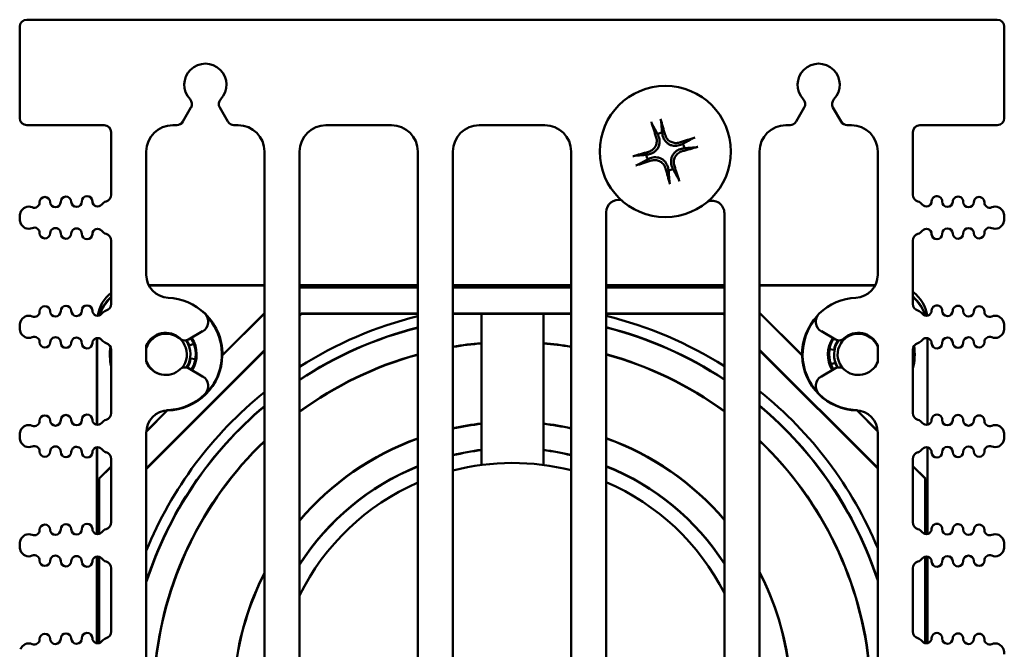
# Model space of a CAD drawing. Header units: inches. Extents: x 1 to 24, y 0.4 to 18.6.
# Tile 14 of 16: x 9.3 to 12.1, y 16.8 to 18.6. Entities that reach past the tile are written whole.
import ezdxf

# ---------------------------------------------------------------- set-up
doc = ezdxf.new("R2010")
doc.units = ezdxf.units.IN
doc.header["$LTSCALE"] = 0.8
doc.header["$MEASUREMENT"] = 0
doc.layers.add('Visible (ANSI)', color=7, linetype='Continuous', lineweight=50)

msp = doc.modelspace()

# ---------------------------------------------------------------- linework, layer by layer
at = {"layer": 'Visible (ANSI)'}
for p, q in [((12.1247, 18.6073), (9.3647, 18.6073)), ((9.3447, 18.3273), (9.3447, 18.5873)), ((12.1447, 18.3273), (12.1447, 18.5873)), ((9.8087, 18.3173), (9.8318, 18.3574)), ((9.9135, 18.3574), (9.9367, 18.3173)), ((11.5527, 18.3173), (11.5758, 18.3574)), ((11.6575, 18.3574), (11.6807, 18.3173)), ((9.3647, 18.3073), (9.5847, 18.3073)), ((9.6047, 18.2873), (9.6047, 18.1096)), ((9.7797, 18.3073), (9.7913, 18.3073)), ((9.954, 18.3073), (9.9657, 18.3073)), ((10.2157, 18.3073), (10.4017, 18.3073)), ((10.6517, 18.3073), (10.8377, 18.3073)), ((11.5237, 18.3073), (11.5353, 18.3073)), ((11.698, 18.3073), (11.7097, 18.3073)), ((11.8847, 18.1096), (11.8847, 18.2873)), ((11.9047, 18.3073), (12.1247, 18.3073)), ((9.7047, 17.8816), (9.7047, 18.2323)), ((10.0407, 18.2323), (10.0407, 15.6423)), ((10.1407, 15.6823), (10.1407, 18.2323)), ((10.4767, 18.2323), (10.4767, 15.6823)), ((10.5767, 15.6823), (10.5767, 18.2323)), ((10.9127, 18.2323), (10.9127, 15.6823)), ((11.4487, 15.6423), (11.4487, 18.2323)), ((11.7847, 18.2323), (11.7847, 17.8816)), ((11.0127, 15.6823), (11.0127, 18.06)), ((9.3447, 18.0434), (9.3447, 18.045)), ((11.3487, 18.057), (11.3487, 15.6823)), ((12.1447, 18.0434), (12.1447, 18.045)), ((9.6047, 17.9789), (9.6047, 17.799)), ((11.8847, 17.799), (11.8847, 17.9789)), ((10.0407, 17.8522), (9.7117, 17.8522)), ((10.0407, 17.8515), (9.712, 17.8515)), ((10.4767, 17.8522), (10.1407, 17.8522)), ((10.4767, 17.8515), (10.1407, 17.8515)), ((10.1407, 17.8461), (10.4767, 17.8461)), ((10.1407, 17.8457), (10.4767, 17.8457)), ((10.9127, 17.8522), (10.5767, 17.8522)), ((10.9127, 17.8515), (10.5767, 17.8515)), ((10.5767, 17.8461), (10.9127, 17.8461)), ((10.5767, 17.8457), (10.9127, 17.8457)), ((11.3487, 17.8522), (11.0127, 17.8522)), ((11.3487, 17.8515), (11.0127, 17.8515)), ((11.0127, 17.8461), (11.3487, 17.8461)), ((11.0127, 17.8457), (11.3487, 17.8457)), ((11.7776, 17.8522), (11.4487, 17.8522)), ((11.7773, 17.8515), (11.4487, 17.8515)), ((9.9208, 17.652), (10.0407, 17.7718)), ((9.9213, 17.653), (10.0407, 17.7724)), ((10.1407, 17.767), (10.1452, 17.7715)), ((10.1457, 17.7704), (10.1407, 17.7654)), ((10.1452, 17.7715), (10.4767, 17.7715)), ((10.1452, 17.7715), (10.1457, 17.7704)), ((10.4767, 17.7704), (10.1457, 17.7704)), ((10.5767, 17.7715), (10.9127, 17.7715)), ((10.9127, 17.7704), (10.5767, 17.7704)), ((10.6582, 17.3411), (10.6582, 17.7704)), ((10.8342, 17.7704), (10.8342, 17.3411)), ((11.0127, 17.7715), (11.3456, 17.7715)), ((11.3451, 17.7704), (11.0127, 17.7704)), ((11.3456, 17.7715), (11.3451, 17.7704)), ((11.3487, 17.7669), (11.3451, 17.7704)), ((11.3456, 17.7715), (11.3487, 17.7685)), ((11.4487, 17.7739), (11.5695, 17.653)), ((11.4487, 17.7733), (11.57, 17.652)), ((9.3447, 17.7329), (9.3447, 17.7345)), ((12.1447, 17.7329), (12.1447, 17.7345)), ((9.5643, 17.7018), (9.5643, 17.455)), ((9.565, 17.7018), (9.565, 17.4549)), ((9.8246, 17.6977), (9.8648, 17.721)), ((11.6245, 17.721), (11.6647, 17.6977)), ((11.9259, 17.4551), (11.9259, 17.7016)), ((11.9265, 17.4553), (11.9265, 17.7015)), ((9.6047, 17.6683), (9.6047, 17.4885)), ((9.7047, 17.6329), (9.7047, 17.6808)), ((9.827, 17.6805), (9.8401, 17.6855)), ((11.4487, 17.6685), (11.7847, 17.3325)), ((11.6477, 17.6704), (11.6603, 17.6681)), ((11.7847, 17.6808), (11.7847, 17.6329)), ((11.8847, 17.4885), (11.8847, 17.6683)), ((9.7047, 17.331), (10.0407, 17.667)), ((10.0407, 17.6654), (9.7047, 17.3294)), ((9.8443, 17.642), (9.8308, 17.6442)), ((11.7847, 17.3309), (11.4487, 17.6669)), ((9.8648, 17.5927), (9.8246, 17.616)), ((11.6647, 17.616), (11.6245, 17.5927)), ((11.6632, 17.6317), (11.6519, 17.6277)), ((9.7048, 17.4359), (9.7645, 17.4957)), ((9.7048, 17.4366), (9.7635, 17.4952)), ((11.7263, 17.4957), (11.7844, 17.4375)), ((11.7274, 17.4952), (11.7844, 17.4382)), ((9.3447, 17.4223), (9.3447, 17.4239)), ((9.7047, 15.9116), (9.7047, 17.4321)), ((11.7847, 17.4321), (11.7847, 15.9116)), ((12.1447, 17.4223), (12.1447, 17.4239)), ((9.5643, 17.3912), (9.5643, 17.1445)), ((9.565, 17.3913), (9.565, 17.1444)), ((11.9259, 17.1446), (11.9259, 17.3911)), ((11.9265, 17.1447), (11.9265, 17.3909)), ((9.5704, 17.3022), (9.6047, 17.3364)), ((9.5708, 17.302), (9.6047, 17.3358)), ((9.6047, 17.3578), (9.6047, 17.1779)), ((11.8847, 17.1779), (11.8847, 17.3578)), ((11.8847, 17.3379), (11.9204, 17.3022)), ((11.8847, 17.3373), (11.92, 17.302)), ((9.5704, 17.1449), (9.5704, 17.3022)), ((9.5704, 17.3022), (9.5708, 17.302)), ((9.5708, 17.145), (9.5708, 17.302)), ((11.9204, 17.3022), (11.92, 17.302)), ((11.92, 17.302), (11.92, 17.1446)), ((11.9204, 17.3022), (11.9204, 17.1445)), ((9.3447, 17.1117), (9.3447, 17.1134)), ((12.1447, 17.1117), (12.1447, 17.1134)), ((9.5643, 17.0807), (9.5643, 16.8339)), ((9.565, 17.0807), (9.565, 16.8338)), ((9.5704, 16.8343), (9.5704, 17.0802)), ((9.5708, 16.8345), (9.5708, 17.0801)), ((11.92, 17.0805), (11.92, 16.8341)), ((11.9204, 17.0806), (11.9204, 16.834)), ((11.9259, 16.834), (11.9259, 17.0805)), ((11.9265, 16.8342), (11.9265, 17.0804)), ((9.6047, 17.0472), (9.6047, 16.8673)), ((11.8847, 16.8673), (11.8847, 17.0472))]:
    msp.add_line(p, q, dxfattribs=at)
msp.add_circle((11.1807, 18.2323), 0.1865, dxfattribs=at)
for centre, radius, start, end in [((9.3647, 18.5873), 0.02, 90, 180), ((12.1247, 18.5873), 0.02, 0, 90), ((9.8727, 18.4223), 0.06, 316.6545, 223.3455), ((11.6167, 18.4223), 0.06, 316.6545, 223.3455), ((9.8145, 18.3674), 0.02, 330, 43.3455), ((9.9308, 18.3674), 0.02, 136.6545, 210), ((11.5585, 18.3674), 0.02, 330, 43.3455), ((11.6748, 18.3674), 0.02, 136.6545, 210), ((9.3647, 18.3273), 0.02, 180, 270), ((9.7913, 18.3273), 0.02, 270, 330), ((9.954, 18.3273), 0.02, 210, 270), ((11.5353, 18.3273), 0.02, 270, 330), ((11.698, 18.3273), 0.02, 210, 270), ((12.1247, 18.3273), 0.02, 270, 0), ((9.5847, 18.2873), 0.02, 0, 90), ((9.7797, 18.2323), 0.075, 90, 180), ((9.9657, 18.2323), 0.075, 0, 90), ((10.2157, 18.2323), 0.075, 90, 180), ((10.4017, 18.2323), 0.075, 0, 90), ((10.6517, 18.2323), 0.075, 90, 180), ((10.8377, 18.2323), 0.075, 0, 90), ((11.1807, 18.2323), 0.0546, 99.8227, 113.6093), ((11.5237, 18.2323), 0.075, 90, 180), ((11.7097, 18.2323), 0.075, 0, 90), ((11.9047, 18.2873), 0.02, 90, 180), ((11.1807, 18.2323), 0.0546, 9.8227, 23.6093), ((11.1807, 18.2323), 0.0546, 189.8227, 203.6093), ((11.1807, 18.2323), 0.0546, 279.8227, 293.6093), ((9.4163, 18.0881), 0.015, 1.1017, 181.1017), ((9.4463, 18.0887), 0.015, 181.1017, 1.1017), ((9.4763, 18.0893), 0.015, 1.1017, 181.1017), ((9.5063, 18.0898), 0.015, 181.1017, 1.1017), ((9.5363, 18.0904), 0.015, 1.1017, 181.1017), ((9.5663, 18.091), 0.015, 181.1017, 322.4195), ((9.598, 18.0666), 0.025, 107.2568, 142.4195), ((9.5847, 18.1096), 0.02, 287.2568, 0), ((11.0477, 18.06), 0.035, 77.3107, 180), ((11.3137, 18.057), 0.035, 0, 111.7357), ((11.9047, 18.1096), 0.02, 180, 252.7432), ((11.8913, 18.0666), 0.025, 37.5805, 72.7432), ((11.923, 18.091), 0.015, 217.5805, 358.8983), ((11.953, 18.0904), 0.015, 358.8983, 178.8983), ((11.983, 18.0898), 0.015, 178.8983, 358.8983), ((12.013, 18.0893), 0.015, 358.8983, 178.8983), ((12.043, 18.0887), 0.015, 178.8983, 358.8983), ((12.073, 18.0881), 0.015, 358.8983, 178.8983), ((9.3706, 18.0507), 0.025, 66.8521, 160.9481), ((9.3863, 18.0875), 0.015, 246.8521, 1.1017), ((12.103, 18.0875), 0.015, 178.8983, 293.1479), ((12.1187, 18.0507), 0.025, 19.0519, 113.1479), ((9.3872, 18.045), 0.0425, 160.9481, 180), ((9.3872, 18.0434), 0.0425, 180, 199.0519), ((12.1022, 18.045), 0.0425, 0, 19.0519), ((12.1022, 18.0434), 0.0425, 340.9481, 0), ((9.3706, 18.0377), 0.025, 199.0519, 293.1479), ((9.3863, 18.0009), 0.015, 358.8983, 113.1479), ((9.4463, 17.9998), 0.015, 358.8983, 178.8983), ((9.5063, 17.9986), 0.015, 358.8983, 178.8983), ((9.5663, 17.9975), 0.015, 37.5805, 178.8983), ((9.598, 18.0219), 0.025, 217.5805, 252.7432), ((11.8913, 18.0219), 0.025, 287.2568, 322.4195), ((11.923, 17.9975), 0.015, 1.1017, 142.4195), ((11.983, 17.9986), 0.015, 1.1017, 181.1017), ((12.043, 17.9998), 0.015, 1.1017, 181.1017), ((12.103, 18.0009), 0.015, 66.8521, 181.1017), ((12.1187, 18.0377), 0.025, 246.8521, 340.9481), ((9.4163, 18.0003), 0.015, 178.8983, 358.8983), ((9.4763, 17.9992), 0.015, 178.8983, 358.8983), ((9.5363, 17.998), 0.015, 178.8983, 358.8983), ((9.5847, 17.9789), 0.02, 0, 72.7432), ((11.9047, 17.9789), 0.02, 107.2568, 180), ((11.953, 17.998), 0.015, 181.1017, 1.1017), ((12.013, 17.9992), 0.015, 181.1017, 1.1017), ((12.073, 18.0003), 0.015, 181.1017, 1.1017), ((9.7697, 17.8816), 0.065, 180, 267.4527), ((11.7197, 17.8816), 0.065, 272.5473, 0), ((9.6662, 17.7518), 0.1, 127.9491, 172.1794), ((9.7597, 17.6568), 0.16, 45.8354, 87.4527), ((11.7297, 17.6568), 0.16, 92.5473, 134.1646), ((11.8262, 17.7518), 0.1, 7.9024, 54.1942), ((9.4163, 17.7775), 0.015, 1.1017, 181.1017), ((9.4763, 17.7787), 0.015, 1.1017, 181.1017), ((9.5363, 17.7799), 0.015, 1.1017, 181.1017), ((9.5663, 17.7804), 0.015, 181.1017, 322.4195), ((9.5847, 17.799), 0.02, 287.2568, 0), ((11.9047, 17.799), 0.02, 180, 252.7432), ((11.923, 17.7804), 0.015, 217.5805, 358.8983), ((11.953, 17.7799), 0.015, 358.8983, 178.8983), ((12.013, 17.7787), 0.015, 358.8983, 178.8983), ((12.073, 17.7775), 0.015, 358.8983, 178.8983), ((9.3706, 17.7402), 0.025, 66.8521, 160.9481), ((9.3863, 17.777), 0.015, 246.8521, 1.1017), ((9.4463, 17.7781), 0.015, 181.1017, 1.1017), ((9.5063, 17.7793), 0.015, 181.1017, 1.1017), ((9.598, 17.756), 0.025, 107.2568, 142.4195), ((9.7612, 17.6553), 0.1586, 270.6944, 42.9903), ((9.8488, 17.7487), 0.032, 300, 45.8354), ((9.7612, 17.6553), 0.1602, 359.1772, 49.5656), ((10.7462, 16.6718), 1.125, 103.8601, 122.5625), ((10.7462, 16.6718), 1.125, 57.6182, 76.2968), ((11.7297, 17.6553), 0.1602, 136.7427, 180.8228), ((11.7297, 17.6553), 0.1586, 138.6205, 223.5887), ((11.6405, 17.7487), 0.032, 134.1646, 240), ((11.8913, 17.756), 0.025, 37.5805, 72.7432), ((11.983, 17.7793), 0.015, 178.8983, 358.8983), ((12.043, 17.7781), 0.015, 178.8983, 358.8983), ((12.103, 17.777), 0.015, 178.8983, 293.1479), ((12.1187, 17.7402), 0.025, 19.0519, 113.1479), ((9.3872, 17.7345), 0.0425, 160.9481, 180), ((9.3872, 17.7329), 0.0425, 180, 199.0519), ((10.7454, 16.6711), 1.0945, 104.214, 123.541), ((10.7454, 16.6711), 1.0938, 104.2227, 123.5637), ((10.7454, 16.6711), 1.0945, 56.5529, 75.8668), ((10.7454, 16.6711), 1.0938, 56.5303, 75.8582), ((12.1022, 17.7345), 0.0425, 0, 19.0519), ((12.1022, 17.7329), 0.0425, 340.9481, 0), ((9.3706, 17.7271), 0.025, 199.0519, 293.1479), ((9.3863, 17.6904), 0.015, 358.8983, 113.1479), ((9.4463, 17.6892), 0.015, 358.8983, 178.8983), ((9.5063, 17.6881), 0.015, 358.8983, 178.8983), ((9.5663, 17.6869), 0.015, 37.5805, 178.8983), ((9.598, 17.7113), 0.025, 217.5805, 252.7432), ((9.7597, 17.6568), 0.06, 46.6545, 156.4435), ((9.7612, 17.6553), 0.059, 318.8678, 163.2478), ((9.8146, 17.715), 0.02, 226.6545, 300), ((9.7612, 17.6553), 0.0845, 328.3857, 33.373), ((9.7612, 17.6553), 0.0867, 328.4264, 33.288), ((11.7297, 17.6553), 0.0867, 147.2071, 211.0791), ((11.7297, 17.6553), 0.0845, 147.1349, 211.1069), ((11.7312, 17.6568), 0.0845, 148.5217, 211.4783), ((11.6747, 17.715), 0.02, 240, 313.3455), ((11.7297, 17.6553), 0.059, 21.2191, 224.3963), ((11.7297, 17.6568), 0.06, 23.5565, 133.3455), ((11.8913, 17.7113), 0.025, 287.2568, 322.4195), ((11.923, 17.6869), 0.015, 1.1017, 142.4195), ((11.983, 17.6881), 0.015, 1.1017, 181.1017), ((12.043, 17.6892), 0.015, 1.1017, 181.1017), ((12.103, 17.6904), 0.015, 66.8521, 181.1017), ((12.1187, 17.7271), 0.025, 246.8521, 340.9481), ((9.4163, 17.6898), 0.015, 178.8983, 358.8983), ((9.4763, 17.6886), 0.015, 178.8983, 358.8983), ((9.5363, 17.6875), 0.015, 178.8983, 358.8983), ((9.5847, 17.6683), 0.02, 0, 72.7432), ((9.7612, 17.6553), 0.1602, 172.11, 192.2701), ((9.7612, 17.6553), 0.1586, 173.0701, 189.4027), ((9.7612, 17.6553), 0.069, 327.3399, 35.3122), ((9.7612, 17.6553), 0.0705, 20.9132, 34.7541), ((10.7454, 16.6711), 1.0202, 94.9064, 99.5213), ((10.7454, 16.6711), 1.0195, 94.9096, 99.5275), ((10.7454, 16.6711), 1.0202, 80.5639, 85.0093), ((10.7454, 16.6711), 1.0195, 80.5578, 85.0061), ((11.7297, 17.6553), 0.0705, 145.5012, 169.5952), ((11.7297, 17.6553), 0.069, 144.8437, 212.3931), ((11.9047, 17.6683), 0.02, 107.2568, 180), ((11.7297, 17.6553), 0.1602, 345.4242, 8.6342), ((11.7297, 17.6553), 0.1586, 347.7236, 7.9403), ((11.953, 17.6875), 0.015, 181.1017, 1.1017), ((12.013, 17.6886), 0.015, 181.1017, 1.1017), ((12.073, 17.6898), 0.015, 181.1017, 1.1017), ((9.7612, 17.6553), 0.1597, 271.2099, 358.7901), ((9.7612, 17.6553), 0.0705, 327.7099, 350.9132), ((9.7612, 17.6568), 0.0845, 327.5066, 359.4928), ((10.7454, 16.6711), 1.0202, 105.2742, 126.356), ((10.7454, 16.6711), 1.0195, 105.2842, 126.3831), ((10.7454, 16.6711), 1.0202, 53.7483, 74.8129), ((10.7454, 16.6711), 1.0195, 53.7213, 74.8029), ((11.7297, 17.6553), 0.1597, 181.2099, 268.7901), ((9.7612, 17.6553), 0.059, 196.7522, 252.3046), ((9.7597, 17.6568), 0.06, 203.5565, 313.3455), ((9.8146, 17.5987), 0.02, 60, 133.3455), ((11.7297, 17.6553), 0.0705, 199.5952, 211.939), ((11.6747, 17.5987), 0.02, 46.6545, 120), ((11.7297, 17.6568), 0.06, 226.6545, 336.4435), ((11.7297, 17.6553), 0.059, 318.5927, 338.7809), ((9.8488, 17.565), 0.032, 314.1646, 60), ((11.6405, 17.565), 0.032, 120, 225.8354), ((10.7462, 16.6718), 1.125, 128.837, 157.7854), ((9.7597, 17.6568), 0.16, 272.5473, 314.1646), ((10.7462, 16.6718), 1.125, 22.6143, 51.3583), ((11.7297, 17.6568), 0.16, 225.8354, 267.4527), ((10.7454, 16.6711), 1.0945, 130.0832, 161.969), ((10.7454, 16.6711), 1.0938, 130.1121, 162.0746), ((10.7454, 16.6711), 1.0945, 18.2824, 50.0191), ((10.7454, 16.6711), 1.0938, 18.1783, 49.9903), ((11.7297, 17.6553), 0.1586, 246.4608, 268.6464), ((9.4163, 17.467), 0.015, 1.1017, 181.1017), ((9.4763, 17.4681), 0.015, 1.1017, 181.1017), ((9.5363, 17.4693), 0.015, 1.1017, 181.1017), ((9.5847, 17.4885), 0.02, 287.2568, 0), ((9.7697, 17.4321), 0.065, 92.5473, 180), ((9.7612, 17.6553), 0.1602, 267.6926, 270.8228), ((11.7197, 17.4321), 0.065, 0, 87.4527), ((11.7297, 17.6553), 0.1602, 269.1772, 271.8426), ((11.9047, 17.4885), 0.02, 180, 252.7432), ((11.953, 17.4693), 0.015, 358.8983, 178.8983), ((12.013, 17.4681), 0.015, 358.8983, 178.8983), ((12.073, 17.467), 0.015, 358.8983, 178.8983), ((9.3706, 17.4296), 0.025, 66.8521, 160.9481), ((9.3863, 17.4664), 0.015, 246.8521, 1.1017), ((9.4463, 17.4676), 0.015, 181.1017, 1.1017), ((9.5063, 17.4687), 0.015, 181.1017, 1.1017), ((9.5663, 17.4699), 0.015, 181.1017, 322.4195), ((9.598, 17.4455), 0.025, 107.2568, 142.4195), ((10.7454, 16.6711), 0.7925, 96.3209, 102.2942), ((10.7454, 16.6711), 0.7918, 96.3262, 102.3045), ((10.7454, 16.6711), 0.7925, 77.8165, 83.5703), ((10.7454, 16.6711), 0.7918, 77.8063, 83.5649), ((11.8913, 17.4455), 0.025, 37.5805, 72.7432), ((11.923, 17.4699), 0.015, 217.5805, 358.8983), ((11.983, 17.4687), 0.015, 178.8983, 358.8983), ((12.043, 17.4676), 0.015, 178.8983, 358.8983), ((12.103, 17.4664), 0.015, 178.8983, 293.1479), ((12.1187, 17.4296), 0.025, 19.0519, 113.1479), ((9.3872, 17.4239), 0.0425, 160.9481, 180), ((9.3872, 17.4223), 0.0425, 180, 199.0519), ((10.7454, 16.6711), 0.7925, 109.8229, 139.7373), ((10.7454, 16.6711), 0.7925, 40.4298, 70.292), ((10.7454, 16.6711), 0.7918, 40.3742, 70.275), ((12.1022, 17.4239), 0.0425, 0, 19.0519), ((12.1022, 17.4223), 0.0425, 340.9481, 0), ((9.3706, 17.4166), 0.025, 199.0519, 293.1479), ((9.3863, 17.3798), 0.015, 358.8983, 113.1479), ((9.4463, 17.3787), 0.015, 358.8983, 178.8983), ((9.5063, 17.3775), 0.015, 358.8983, 178.8983), ((9.5663, 17.3764), 0.015, 37.5805, 178.8983), ((10.7454, 16.6711), 1.0202, 133.6954, 175.0093), ((10.7454, 16.6711), 1.0195, 133.7306, 175.0061), ((10.7454, 16.6711), 0.7918, 109.84, 139.7932), ((10.7454, 16.6711), 1.0202, 4.9907, 46.4207), ((10.7454, 16.6711), 1.0195, 4.9939, 46.3857), ((11.923, 17.3764), 0.015, 1.1017, 142.4195), ((11.983, 17.3775), 0.015, 1.1017, 181.1017), ((12.043, 17.3787), 0.015, 1.1017, 181.1017), ((12.103, 17.3798), 0.015, 66.8521, 181.1017), ((12.1187, 17.4166), 0.025, 246.8521, 340.9481), ((9.4163, 17.3792), 0.015, 178.8983, 358.8983), ((9.4763, 17.3781), 0.015, 178.8983, 358.8983), ((9.5363, 17.3769), 0.015, 178.8983, 358.8983), ((9.598, 17.4007), 0.025, 217.5805, 252.7432), ((9.5847, 17.3578), 0.02, 0, 72.7432), ((10.7454, 16.6711), 0.7182, 96.9784, 103.5901), ((10.7454, 16.6711), 0.7175, 96.9848, 103.6028), ((10.7454, 16.6711), 0.7182, 76.5326, 82.9014), ((10.7454, 16.6711), 0.7175, 76.5201, 82.8949), ((11.9047, 17.3578), 0.02, 107.2568, 180), ((11.8913, 17.4007), 0.025, 287.2568, 322.4195), ((11.953, 17.3769), 0.015, 181.1017, 1.1017), ((12.013, 17.3781), 0.015, 181.1017, 1.1017), ((12.073, 17.3792), 0.015, 181.1017, 1.1017), ((10.7454, 16.6711), 0.7182, 111.9761, 147.3611), ((10.7454, 16.6711), 0.7175, 111.9972, 147.4428), ((10.7462, 16.6718), 0.675, 75.7193, 104.5429), ((10.7454, 16.6711), 0.7182, 32.8596, 68.1525), ((10.7454, 16.6711), 0.7175, 32.7786, 68.1316), ((10.7462, 16.6718), 0.675, 113.5315, 153.7705), ((10.7462, 16.6718), 0.675, 26.7984, 66.7452), ((9.4163, 17.1564), 0.015, 1.1017, 181.1017), ((9.4763, 17.1576), 0.015, 1.1017, 181.1017), ((9.5363, 17.1587), 0.015, 1.1017, 181.1017), ((9.5847, 17.1779), 0.02, 287.2568, 0), ((11.9047, 17.1779), 0.02, 180, 252.7432), ((11.953, 17.1587), 0.015, 358.8983, 178.8983), ((12.013, 17.1576), 0.015, 358.8983, 178.8983), ((12.073, 17.1564), 0.015, 358.8983, 178.8983), ((9.3706, 17.1191), 0.025, 66.8521, 160.9481), ((9.3863, 17.1559), 0.015, 246.8521, 1.1017), ((9.4463, 17.157), 0.015, 181.1017, 1.1017), ((9.5063, 17.1582), 0.015, 181.1017, 1.1017), ((9.5663, 17.1593), 0.015, 181.1017, 322.4195), ((9.598, 17.1349), 0.025, 107.2568, 142.4195), ((11.8913, 17.1349), 0.025, 37.5805, 72.7432), ((11.923, 17.1593), 0.015, 217.5805, 358.8983), ((11.983, 17.1582), 0.015, 178.8983, 358.8983), ((12.043, 17.157), 0.015, 178.8983, 358.8983), ((12.103, 17.1559), 0.015, 178.8983, 293.1479), ((12.1187, 17.1191), 0.025, 19.0519, 113.1479), ((9.3872, 17.1134), 0.0425, 160.9481, 180), ((9.3872, 17.1117), 0.0425, 180, 199.0519), ((12.1022, 17.1134), 0.0425, 0, 19.0519), ((12.1022, 17.1117), 0.0425, 340.9481, 0), ((9.3706, 17.106), 0.025, 199.0519, 293.1479), ((9.3863, 17.0693), 0.015, 358.8983, 113.1479), ((9.4463, 17.0681), 0.015, 358.8983, 178.8983), ((9.5063, 17.0669), 0.015, 358.8983, 178.8983), ((9.5663, 17.0658), 0.015, 37.5805, 178.8983), ((11.923, 17.0658), 0.015, 1.1017, 142.4195), ((11.983, 17.0669), 0.015, 1.1017, 181.1017), ((12.043, 17.0681), 0.015, 1.1017, 181.1017), ((12.103, 17.0693), 0.015, 66.8521, 181.1017), ((12.1187, 17.106), 0.025, 246.8521, 340.9481), ((9.4163, 17.0687), 0.015, 178.8983, 358.8983), ((9.4763, 17.0675), 0.015, 178.8983, 358.8983), ((9.5363, 17.0664), 0.015, 178.8983, 358.8983), ((9.598, 17.0902), 0.025, 217.5805, 252.7432), ((9.5847, 17.0472), 0.02, 0, 72.7432), ((11.9047, 17.0472), 0.02, 107.2568, 180), ((11.8913, 17.0902), 0.025, 287.2568, 322.4195), ((11.953, 17.0664), 0.015, 181.1017, 1.1017), ((12.013, 17.0675), 0.015, 181.1017, 1.1017), ((12.073, 17.0687), 0.015, 181.1017, 1.1017), ((10.7454, 16.6711), 0.7925, 152.7819, 173.5703), ((10.7454, 16.6711), 0.7918, 152.8741, 173.5649), ((10.7454, 16.6711), 0.7925, 6.4297, 27.4536), ((10.7454, 16.6711), 0.7918, 6.4351, 27.3623), ((9.4163, 16.8459), 0.015, 1.1017, 181.1017), ((9.4763, 16.847), 0.015, 1.1017, 181.1017), ((9.5363, 16.8482), 0.015, 1.1017, 181.1017), ((9.5847, 16.8673), 0.02, 287.2568, 0), ((11.9047, 16.8673), 0.02, 180, 252.7432), ((11.953, 16.8482), 0.015, 358.8983, 178.8983), ((12.013, 16.847), 0.015, 358.8983, 178.8983), ((12.073, 16.8459), 0.015, 358.8983, 178.8983), ((9.3706, 16.8085), 0.025, 66.8521, 160.9481), ((9.3863, 16.8453), 0.015, 246.8521, 1.1017), ((9.4463, 16.8465), 0.015, 181.1017, 1.1017), ((9.5063, 16.8476), 0.015, 181.1017, 1.1017), ((9.5663, 16.8488), 0.015, 181.1017, 322.4195), ((9.598, 16.8244), 0.025, 107.2568, 142.4195), ((11.8913, 16.8244), 0.025, 37.5805, 72.7432), ((11.923, 16.8488), 0.015, 217.5805, 358.8983), ((11.983, 16.8476), 0.015, 178.8983, 358.8983), ((12.043, 16.8465), 0.015, 178.8983, 358.8983), ((12.103, 16.8453), 0.015, 178.8983, 293.1479), ((12.1187, 16.8085), 0.025, 19.0519, 113.1479), ((12.1022, 16.8028), 0.0425, 0, 19.0519)]:
    msp.add_arc(centre, radius, start, end, dxfattribs=at)
for centre, major_axis, ratio, start_param, end_param in [((11.1897, 18.2354), (0.0792, -0.2289), 0.087156, 4.319984, 4.518883), ((11.1714, 18.2299), (-0.06, 0.2347), 0.087156, 4.905895, 5.104794), ((11.1838, 18.2232), (-0.2289, -0.0792), 0.087156, 4.319984, 4.518883), ((11.183, 18.223), (-0.2347, -0.06), 0.087156, 4.905895, 5.104794), ((11.1783, 18.2416), (0.2347, 0.06), 0.087156, 4.905895, 5.104794), ((11.1775, 18.2413), (0.2289, 0.0792), 0.087156, 4.319984, 4.518883), ((11.1899, 18.2347), (0.06, -0.2347), 0.087156, 4.905895, 5.104794), ((11.1716, 18.2291), (-0.0792, 0.2289), 0.087156, 4.319984, 4.518883), ((9.6893, 17.7272), (-0.0884, 0.0884), 0.999924, 6.241669, 6.752761), ((9.69, 17.7265), (-0.0884, 0.0884), 0.999924, 6.248809, 6.744548), ((11.8015, 17.7272), (0.0884, 0.0884), 0.999924, 5.810469, 6.340847), ((11.8009, 17.7265), (0.0884, 0.0884), 0.999924, 5.817594, 6.333812)]:
    msp.add_ellipse(centre, major_axis=major_axis, ratio=ratio, start_param=start_param, end_param=end_param, dxfattribs=at)
for points, knots in [([(11.1438, 18.3092), (11.1437, 18.3094), (11.1435, 18.3098), (11.1431, 18.3107), (11.1428, 18.3114), (11.1423, 18.3127), (11.142, 18.3136), (11.1415, 18.315), (11.1412, 18.3159), (11.141, 18.3166), (11.141, 18.3166), (11.141, 18.3166)], [0.05376772, 0.05376772, 0.05376772, 0.05376772, 0.05852386, 0.05852386, 0.06435611, 0.06435611, 0.07022423, 0.07022423, 0.07609738, 0.07609738, 0.07612654, 0.07612654, 0.07612654, 0.07612654]), ([(11.1673, 18.3245), (11.1673, 18.3245), (11.1673, 18.3245), (11.1675, 18.3238), (11.1678, 18.3229), (11.1682, 18.3214), (11.1684, 18.3206), (11.1687, 18.3192), (11.1688, 18.3184), (11.169, 18.3174), (11.169, 18.317), (11.1691, 18.3167)], [0.01759685, 0.01759685, 0.01759685, 0.01759685, 0.01762601, 0.01762601, 0.02349917, 0.02349917, 0.02936729, 0.02936729, 0.03519954, 0.03519954, 0.03995567, 0.03995567, 0.03995567, 0.03995567]), ([(11.1549, 18.2727), (11.1561, 18.2689), (11.1567, 18.2647), (11.1561, 18.2563), (11.155, 18.2521), (11.1515, 18.2449), (11.1489, 18.2415), (11.1427, 18.2358), (11.139, 18.2337), (11.1345, 18.232), (11.1336, 18.2318), (11.1328, 18.2315)], [0, 0, 0, 0, 0.030458, 0.030458, 0.060916, 0.060916, 0.0912553, 0.0912553, 0.1215946, 0.1215946, 0.1282974, 0.1282974, 0.1282974, 0.1282974]), ([(11.1617, 18.275), (11.1635, 18.2704), (11.1645, 18.2652), (11.1644, 18.2572), (11.164, 18.2544), (11.1626, 18.2488), (11.1616, 18.246), (11.1587, 18.2406), (11.157, 18.2382), (11.1531, 18.234), (11.1509, 18.2321), (11.1443, 18.2276), (11.1394, 18.2256), (11.1345, 18.2246)], [0.4461869, 0.4461869, 0.4461869, 0.4461869, 0.4884014, 0.4884014, 0.5115829, 0.5115829, 0.5347643, 0.5347643, 0.5579458, 0.5579458, 0.5811273, 0.5811273, 0.6233417, 0.6233417, 0.6233417, 0.6233417]), ([(11.2234, 18.2512), (11.2188, 18.2494), (11.2136, 18.2484), (11.2056, 18.2485), (11.2027, 18.2489), (11.1971, 18.2503), (11.1944, 18.2513), (11.189, 18.2542), (11.1866, 18.256), (11.1824, 18.2599), (11.1805, 18.262), (11.1759, 18.2687), (11.1739, 18.2735), (11.1729, 18.2784)], [0.4461869, 0.4461869, 0.4461869, 0.4461869, 0.4884014, 0.4884014, 0.5115829, 0.5115829, 0.5347643, 0.5347643, 0.5579458, 0.5579458, 0.5811273, 0.5811273, 0.6233417, 0.6233417, 0.6233417, 0.6233417]), ([(11.221, 18.258), (11.2173, 18.2568), (11.2131, 18.2562), (11.2046, 18.2568), (11.2005, 18.258), (11.1933, 18.2615), (11.1898, 18.264), (11.1842, 18.2703), (11.1821, 18.274), (11.1804, 18.2785), (11.1802, 18.2793), (11.1799, 18.2802)], [0, 0, 0, 0, 0.030458, 0.030458, 0.060916, 0.060916, 0.0912553, 0.0912553, 0.1215946, 0.1215946, 0.1282974, 0.1282974, 0.1282974, 0.1282974]), ([(11.2575, 18.2691), (11.2578, 18.2693), (11.2582, 18.2695), (11.2591, 18.2699), (11.2598, 18.2701), (11.2611, 18.2707), (11.2619, 18.271), (11.2634, 18.2715), (11.2643, 18.2718), (11.265, 18.272), (11.265, 18.272), (11.265, 18.272)], [0.05376772, 0.05376772, 0.05376772, 0.05376772, 0.05852386, 0.05852386, 0.06435611, 0.06435611, 0.07022423, 0.07022423, 0.07609738, 0.07609738, 0.07612654, 0.07612654, 0.07612654, 0.07612654]), ([(11.1996, 18.1895), (11.1978, 18.1941), (11.1968, 18.1993), (11.1969, 18.2073), (11.1973, 18.2102), (11.1987, 18.2158), (11.1997, 18.2186), (11.2026, 18.2239), (11.2043, 18.2263), (11.2082, 18.2306), (11.2104, 18.2325), (11.217, 18.237), (11.2219, 18.239), (11.2268, 18.24)], [0.4461869, 0.4461869, 0.4461869, 0.4461869, 0.4884014, 0.4884014, 0.5115829, 0.5115829, 0.5347643, 0.5347643, 0.5579458, 0.5579458, 0.5811273, 0.5811273, 0.6233417, 0.6233417, 0.6233417, 0.6233417]), ([(11.2064, 18.1919), (11.2052, 18.1956), (11.2046, 18.1999), (11.2052, 18.2083), (11.2063, 18.2125), (11.2098, 18.2196), (11.2124, 18.2231), (11.2187, 18.2287), (11.2224, 18.2309), (11.2269, 18.2325), (11.2277, 18.2328), (11.2286, 18.233)], [0, 0, 0, 0, 0.030458, 0.030458, 0.060916, 0.060916, 0.0912553, 0.0912553, 0.1215946, 0.1215946, 0.1282974, 0.1282974, 0.1282974, 0.1282974]), ([(11.2729, 18.2456), (11.2729, 18.2456), (11.2729, 18.2456), (11.2722, 18.2454), (11.2713, 18.2452), (11.2698, 18.2448), (11.2689, 18.2446), (11.2675, 18.2443), (11.2668, 18.2441), (11.2658, 18.244), (11.2654, 18.2439), (11.2651, 18.2439)], [0.01759685, 0.01759685, 0.01759685, 0.01759685, 0.01762601, 0.01762601, 0.02349917, 0.02349917, 0.02936729, 0.02936729, 0.03519954, 0.03519954, 0.03995567, 0.03995567, 0.03995567, 0.03995567]), ([(11.0884, 18.219), (11.0884, 18.219), (11.0885, 18.219), (11.0891, 18.2192), (11.09, 18.2194), (11.0915, 18.2198), (11.0924, 18.22), (11.0938, 18.2203), (11.0945, 18.2204), (11.0955, 18.2206), (11.0959, 18.2207), (11.0962, 18.2207)], [0.01759685, 0.01759685, 0.01759685, 0.01759685, 0.01762601, 0.01762601, 0.02349917, 0.02349917, 0.02936729, 0.02936729, 0.03519954, 0.03519954, 0.03995567, 0.03995567, 0.03995567, 0.03995567]), ([(11.1379, 18.2133), (11.1425, 18.2152), (11.1477, 18.2162), (11.1557, 18.216), (11.1586, 18.2157), (11.1642, 18.2143), (11.1669, 18.2132), (11.1723, 18.2103), (11.1747, 18.2086), (11.179, 18.2047), (11.1808, 18.2025), (11.1854, 18.1959), (11.1874, 18.191), (11.1884, 18.1862)], [0.4461869, 0.4461869, 0.4461869, 0.4461869, 0.4884014, 0.4884014, 0.5115829, 0.5115829, 0.5347643, 0.5347643, 0.5579458, 0.5579458, 0.5811273, 0.5811273, 0.6233417, 0.6233417, 0.6233417, 0.6233417]), ([(11.1403, 18.2065), (11.144, 18.2077), (11.1483, 18.2083), (11.1567, 18.2078), (11.1608, 18.2066), (11.168, 18.2031), (11.1715, 18.2005), (11.1771, 18.1943), (11.1793, 18.1906), (11.1809, 18.1861), (11.1812, 18.1852), (11.1814, 18.1844)], [0, 0, 0, 0, 0.030458, 0.030458, 0.060916, 0.060916, 0.0912553, 0.0912553, 0.1215946, 0.1215946, 0.1282974, 0.1282974, 0.1282974, 0.1282974]), ([(11.1038, 18.1954), (11.1035, 18.1953), (11.1031, 18.1951), (11.1023, 18.1947), (11.1015, 18.1944), (11.1002, 18.1939), (11.0994, 18.1936), (11.0979, 18.1931), (11.0971, 18.1928), (11.0964, 18.1926), (11.0964, 18.1926), (11.0964, 18.1926)], [0.05376772, 0.05376772, 0.05376772, 0.05376772, 0.05852386, 0.05852386, 0.06435611, 0.06435611, 0.07022423, 0.07022423, 0.07609738, 0.07609738, 0.07612654, 0.07612654, 0.07612654, 0.07612654]), ([(11.194, 18.1401), (11.194, 18.1401), (11.194, 18.1401), (11.1938, 18.1408), (11.1935, 18.1416), (11.1932, 18.1431), (11.1929, 18.144), (11.1926, 18.1454), (11.1925, 18.1461), (11.1923, 18.1471), (11.1923, 18.1475), (11.1923, 18.1478)], [0.01759685, 0.01759685, 0.01759685, 0.01759685, 0.01762601, 0.01762601, 0.02349917, 0.02349917, 0.02936729, 0.02936729, 0.03519954, 0.03519954, 0.03995567, 0.03995567, 0.03995567, 0.03995567]), ([(11.2175, 18.1554), (11.2176, 18.1551), (11.2178, 18.1548), (11.2182, 18.1539), (11.2185, 18.1532), (11.219, 18.1518), (11.2193, 18.151), (11.2199, 18.1495), (11.2201, 18.1487), (11.2203, 18.148), (11.2203, 18.148), (11.2203, 18.148)], [0.05376772, 0.05376772, 0.05376772, 0.05376772, 0.05852386, 0.05852386, 0.06435611, 0.06435611, 0.07022423, 0.07022423, 0.07609738, 0.07609738, 0.07612654, 0.07612654, 0.07612654, 0.07612654])]:
    msp.add_open_spline(points, degree=3, knots=knots, dxfattribs=at)
for points, weights in [([(11.1713, 18.2861), (11.1704, 18.2981), (11.1691, 18.3167)], [1, 1.02592339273, 1.00320831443]), ([(11.1438, 18.3092), (11.1529, 18.2929), (11.1588, 18.2824)], [1.00320831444, 1.02592339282, 1]), ([(11.1729, 18.2784), (11.1722, 18.282), (11.1713, 18.2861)], [1.16294215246, 1.08169453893, 1]), ([(11.1588, 18.2824), (11.1604, 18.2784), (11.1617, 18.275)], [1, 1.08169453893, 1.16294215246]), ([(11.2575, 18.2691), (11.2412, 18.26), (11.2307, 18.2542)], [1.00320831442, 1.02592339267, 1]), ([(11.2307, 18.2542), (11.2268, 18.2526), (11.2234, 18.2512)], [1, 1.08169453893, 1.16294215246]), ([(11.2268, 18.24), (11.2303, 18.2407), (11.2345, 18.2416)], [1.16294215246, 1.08169453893, 1]), ([(11.2345, 18.2416), (11.2465, 18.2425), (11.2651, 18.2439)], [1, 1.02592339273, 1.00320831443]), ([(11.1268, 18.223), (11.1148, 18.2221), (11.0962, 18.2207)], [1, 1.02592339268, 1.00320831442]), ([(11.1038, 18.1954), (11.1201, 18.2045), (11.1306, 18.2104)], [1.00320831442, 1.02592339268, 1]), ([(11.1345, 18.2246), (11.131, 18.2238), (11.1268, 18.223)], [1.16294215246, 1.08169453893, 1]), ([(11.1306, 18.2104), (11.1345, 18.212), (11.1379, 18.2133)], [1, 1.08169453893, 1.16294215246]), ([(11.1884, 18.1862), (11.1891, 18.1826), (11.19, 18.1784)], [1.16294215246, 1.08169453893, 1]), ([(11.19, 18.1784), (11.1909, 18.1664), (11.1923, 18.1478)], [1, 1.02592339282, 1.00320831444]), ([(11.2025, 18.1822), (11.201, 18.1862), (11.1996, 18.1895)], [1, 1.08169453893, 1.16294215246]), ([(11.2175, 18.1554), (11.2084, 18.1717), (11.2025, 18.1822)], [1.00320831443, 1.02592339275, 1]), ([(9.9208, 17.652), (9.9211, 17.6525), (9.9213, 17.653)], [1, 0.999999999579, 1])]:
    msp.add_rational_spline(points, weights, degree=2, dxfattribs=at)
for points in [[(11.5695, 17.653), (11.5697, 17.6525), (11.57, 17.652)], [(9.7635, 17.4952), (9.764, 17.4954), (9.7645, 17.4957)], [(11.7263, 17.4957), (11.7268, 17.4954), (11.7274, 17.4952)]]:
    msp.add_open_spline(points, degree=2, dxfattribs=at)

doc.saveas('drawing.dxf')
